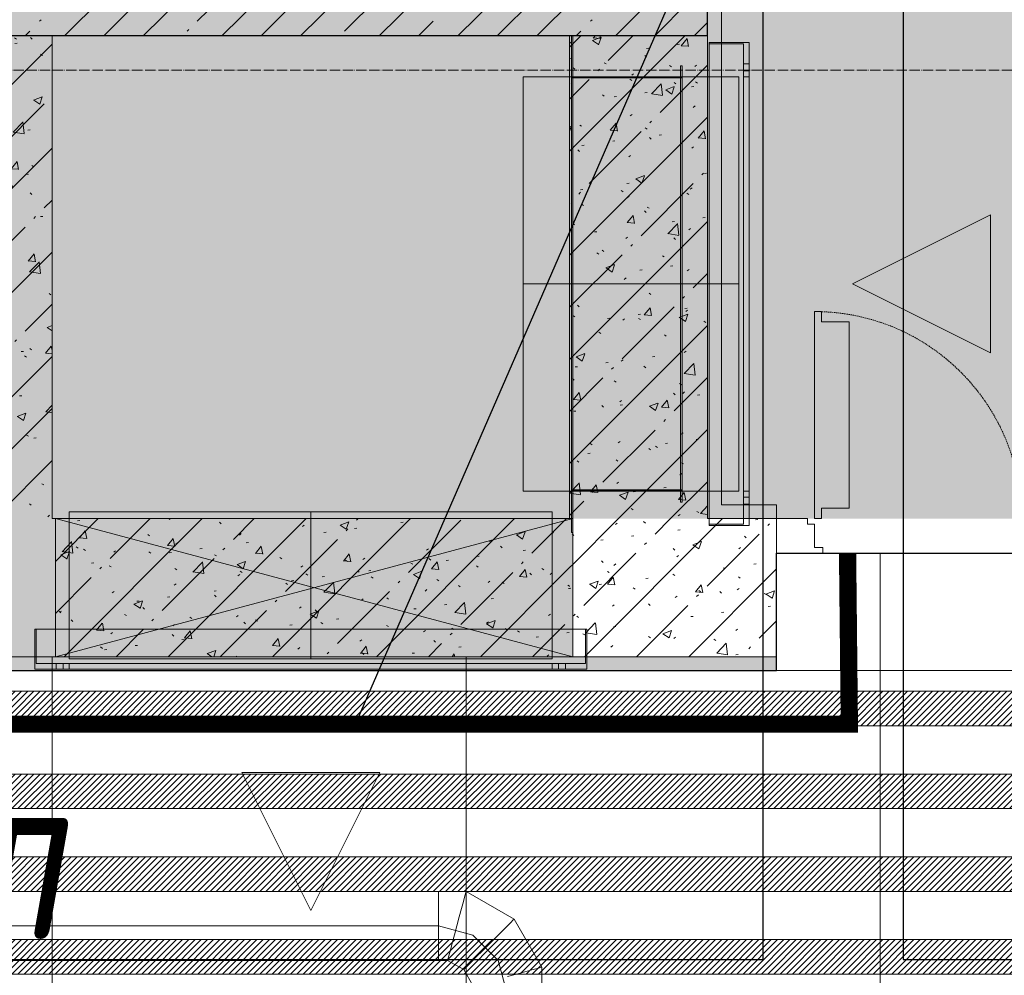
# Model space of a CAD drawing. Header units: millimetres. Extents: x -559767 to 178656, y -69521 to 138453.
# Tile 207 of 256: x -166450 to -165023, y 101559 to 102944. Entities that reach past the tile are written whole.
import ezdxf
from ezdxf import colors
from ezdxf.entities.mleader import LeaderData, LeaderLine
from ezdxf.math import Vec2, Vec3

# ---------------------------------------------------------------- set-up
doc = ezdxf.new("R2010")
doc.units = ezdxf.units.MM
for name, pattern in [('( Hidden )', [0.375, 0.25, -0.125]), ('-D1-02х01', [3, 2, -1]), ('-D1d1-15x02', [19, 15, -2, 0, -2]), ('DASHDOT', [25.4, 12.7, -6.35, 0, -6.35])]:
    doc.linetypes.add(name, pattern=pattern)
doc.layers.get('Defpoints').update_dxf_attribs({"color": 31})
for name, color, linetype, lineweight in [('_0', 7, 'Continuous', 13), ('A-DETL-GENF', 7, 'Continuous', 5), ('A-DOOR', 7, 'Continuous', 5), ('A-DOOR-IDEN', 7, 'Continuous', 9), ('A-GLAZ', 7, 'Continuous', 5), ('A-WALL', 7, 'Continuous', 5), ('A-WALL-FNSH', 8, 'Continuous', 5), ('dim_pot', 183, 'Continuous', 9), ('dim_razv', 93, 'DASHDOT', 9), ('I-WALL', 7, 'Continuous', 5), ('pot', 183, 'Continuous', 15), ('pot sh', 183, 'Continuous', 15), ('S-GRID', 7, 'Continuous', 5)]:
    doc.layers.add(name, color=color, linetype=linetype, lineweight=lineweight)
doc.layers.add('PDF10_0', color=30, linetype='Continuous', true_color=0xff7f00)
doc.layers.add('PDF7_Geometry', color=7, linetype='Continuous', true_color=0xaaaaaa)
doc.layers.add('pol', color=7, linetype='Continuous', lineweight=15, true_color=0x738991)
doc.layers.add('Сводный план', color=1, linetype='Continuous', lineweight=0, true_color=0xff0000)
doc.styles.add('fl_iso paper', font='isocpeur.ttf', dxfattribs={"width": 0.8, "oblique": 10})
doc.styles.add('In tre', font='isocpeur.ttf', dxfattribs={"width": 0.8, "oblique": 10})
pattern_1 = [(45, (-192252.93, 92220.76), (-75.43415, 75.43415), [106.68, -17.78, 3.556, -17.78]), (45, (-192252.93, 92296.14), (-75.43415, 75.43415), []), (50, (-192252.93, 92220.76), (127.5292, -11.15758), [13.335, -146.685]), (355, (-192252.93, 92220.76), (-24.66966, 133.74), [10.668, -117.348]), (100.451, (-192242.31, 92219.83), (102.85973, 122.5818), [11.333, -124.663]), (46.184, (-192252.93, 92256.32), (189.75516, -29.4304), [20.002, -220.027]), (96.636, (-192237.12, 92253.86), (166.1822, 173.1996), [17, -186.995]), (351.184, (-192252.93, 92256.32), (166.1839, 173.1976), [16.002, -176.022]), (21, (-192235.15, 92247.43), (106.13027, -71.58603), [13.335, -146.685]), (326, (-192235.15, 92247.43), (43.2619, 128.93175), [10.668, -117.348]), (71.451, (-192226.31, 92241.46), (149.392, 57.34505), [11.333, -124.663]), (37.5, (-192252.935, 92220.757), (2.16223, 59.18836), [3.353, -112.573, 3.353, -115.773, -117.792]), (37.5, (-192252.935, 92220.757), (2.16223, 59.18836), [-235.052, 3.353, -114.44]), (7.5, (-192252.935, 92220.757), (46.77386, 70.12615), [3.353, -64.567, 3.353, -109.906, -44.894]), (7.5, (-192252.935, 92220.757), (46.77386, 70.12615), [-181.178, 3.353, -41.542]), (327.5, (-192292.584, 92220.757), (94.91367, -4.01009), [3.353, -41.097, 3.353, -135.331, -184.023]), (327.5, (-192292.584, 92220.757), (94.91367, -4.01009), [-183.134, 3.353, -180.67]), (317.5, (-192310.36, 92220.76), (103.69057, 17.79882), [3.353, -54.432, 3.353, -88.748, -130.683]), (317.5, (-192310.36, 92220.76), (103.69057, 17.79882), [-149.885, 3.353, -127.33])]

# ---------------------------------------------------------------- blocks, each defined once
blk = doc.blocks.new('ghftytytd')
at = {"layer": 'PDF7_Geometry', "color": 3, "lineweight": 18, "true_color": 0x00ff00}
for points in [[(26653, 9930), (26653, 10650), (26655, 10650), (26653, 10650), (26653, 9930), (26655, 9930)], [(26655, 10650), (26655, 9930)], [(26910.2, 10640), (26910.2, 9940), (26852.2, 9940), (26910.2, 9940), (26910.2, 10640), (26852.2, 10640)], [(26852.2, 9940), (26852.2, 10640)], [(26852.2, 9942), (26902.2, 9942), (26852.2, 9942), (26852.2, 10638), (26902.2, 10638), (26852.2, 10638)], [(26902.2, 9942), (26902.2, 10638)], [(26811, 9974), (26811, 10606), (26813, 10606), (26811, 10606), (26811, 9974), (26813, 9974), (26813, 10606), (26813, 9974)], [(26902.2, 10609), (26910.2, 10609)], [(26902.2, 10609), (26902.2, 10608.8), (26902.2, 10608.3), (26902.2, 10607.5), (26902.2, 10606.5), (26902.2, 10605.3), (26902.2, 10604), (26902.2, 10602.7), (26902.2, 10601.5), (26902.2, 10600.5), (26902.2, 10599.6), (26902.2, 10599.1), (26902.2, 10599), (26902.2, 10599.1), (26902.2, 10599.6), (26902.2, 10600.5), (26902.2, 10601.5), (26902.2, 10602.7), (26902.2, 10604), (26902.2, 10605.3), (26902.2, 10606.5), (26902.2, 10607.5), (26902.2, 10608.3), (26902.2, 10608.8)], [(26910.2, 10599), (26910.2, 10599.1), (26910.2, 10599.6), (26910.2, 10600.5), (26910.2, 10601.5), (26910.2, 10602.7), (26910.2, 10604), (26910.2, 10605.3), (26910.2, 10606.5), (26910.2, 10607.5), (26910.2, 10608.3), (26910.2, 10608.8), (26910.2, 10609), (26910.2, 10608.8), (26910.2, 10608.3), (26910.2, 10607.5), (26910.2, 10606.5), (26910.2, 10605.3), (26910.2, 10604), (26910.2, 10602.7), (26910.2, 10601.5), (26910.2, 10600.5), (26910.2, 10599.6), (26910.2, 10599.1)], [(26583, 9990), (26583, 10590)], [(26653, 10590.1), (26813, 10590.1)], [(26653, 10590.1), (26653, 10589.9)], [(26653, 9990), (26653, 10590)], [(26653, 10589.9), (26813, 10589.9)], [(26813, 9991.5), (26813, 10588.5), (26653, 10588.5), (26813, 10588.5), (26813, 9991.5), (26653, 9991.5)], [(26653, 10588.5), (26653, 9991.5)], [(26655, 9990), (26655, 10590), (26811, 10590), (26655, 10590), (26655, 9990), (26811, 9990)], [(26811, 10590), (26811, 9990)], [(26813, 10590.1), (26813, 10589.9)], [(26895.2, 10590), (26895.2, 9990)], [(26910.2, 10599), (26902.2, 10599)], [(26902.2, 9990), (26910.2, 9990), (26902.2, 9990), (26902.2, 10590), (26910.2, 10590), (26902.2, 10590)], [(26910.2, 9990), (26910.2, 10590)], [(27260.2, 10190), (27060.2, 10290), (27260.2, 10390)], [(27260.2, 10390), (27260.2, 10190), (27060.2, 10290)], [(26653, 9990), (26583, 9990)], [(26653, 9990.1), (26813, 9990.1)], [(26653, 9990.1), (26653, 9989.9)], [(26653, 9990), (26895.2, 9990)], [(26653, 9989.9), (26813, 9989.9)], [(26813, 9990.1), (26813, 9989.9)], [(26902.2, 9981), (26910.2, 9981)], [(26902.2, 9981), (26902.2, 9980.8), (26902.2, 9980.3), (26902.2, 9979.5), (26902.2, 9978.5), (26902.2, 9977.3), (26902.2, 9976), (26902.2, 9974.7), (26902.2, 9973.5), (26902.2, 9972.5), (26902.2, 9971.6), (26902.2, 9971.1), (26902.2, 9971), (26902.2, 9971.1), (26902.2, 9971.6), (26902.2, 9972.5), (26902.2, 9973.5), (26902.2, 9974.7), (26902.2, 9976), (26902.2, 9977.3), (26902.2, 9978.5), (26902.2, 9979.5), (26902.2, 9980.3), (26902.2, 9980.8)], [(26910.2, 9971), (26910.2, 9971.1), (26910.2, 9971.6), (26910.2, 9972.5), (26910.2, 9973.5), (26910.2, 9974.7), (26910.2, 9976), (26910.2, 9977.3), (26910.2, 9978.5), (26910.2, 9979.5), (26910.2, 9980.3), (26910.2, 9980.8), (26910.2, 9981), (26910.2, 9980.8), (26910.2, 9980.3), (26910.2, 9979.5), (26910.2, 9978.5), (26910.2, 9977.3), (26910.2, 9976), (26910.2, 9974.7), (26910.2, 9973.5), (26910.2, 9972.5), (26910.2, 9971.6), (26910.2, 9971.1)], [(25925, 9960), (26625, 9960)], [(25925, 9747), (25925, 9960)], [(26625, 9747), (26625, 9960)], [(26910.2, 9971), (26902.2, 9971)], [(26675, 9732), (25875, 9732), (25875, 9790), (25875, 9732), (26675, 9732), (26675, 9790)], [(25875, 9790), (26675, 9790)], [(25877, 9790), (25877, 9740), (25877, 9790), (26673, 9790), (26673, 9740), (26673, 9790)], [(25925, 9747), (26625, 9747)], [(25877, 9740), (26673, 9740)], [(25906, 9732), (25906, 9740)], [(25916, 9740), (25915.8, 9740), (25915.3, 9740), (25914.5, 9740), (25913.5, 9740), (25912.3, 9740), (25911, 9740), (25909.7, 9740), (25908.5, 9740), (25907.4, 9740), (25906.6, 9740), (25906.1, 9740), (25906, 9740), (25906.1, 9740), (25906.6, 9740), (25907.4, 9740), (25908.5, 9740), (25909.7, 9740), (25911, 9740), (25912.3, 9740), (25913.5, 9740), (25914.5, 9740), (25915.3, 9740), (25915.8, 9740)], [(25906, 9732), (25906.1, 9732), (25906.6, 9732), (25907.4, 9732), (25908.5, 9732), (25909.7, 9732), (25911, 9732), (25912.3, 9732), (25913.5, 9732), (25914.5, 9732), (25915.3, 9732), (25915.8, 9732), (25916, 9732), (25915.8, 9732), (25915.3, 9732), (25914.5, 9732), (25913.5, 9732), (25912.3, 9732), (25911, 9732), (25909.7, 9732), (25908.5, 9732), (25907.4, 9732), (25906.6, 9732), (25906.1, 9732)], [(25916, 9740), (25916, 9732)], [(25925, 9740), (25925, 9732), (25925, 9740), (26625, 9740), (26625, 9732), (26625, 9740)], [(25925, 9732), (26625, 9732)], [(26634, 9732), (26634, 9740)], [(26644, 9740), (26643.8, 9740), (26643.3, 9740), (26642.5, 9740), (26641.5, 9740), (26640.3, 9740), (26639, 9740), (26637.7, 9740), (26636.5, 9740), (26635.4, 9740), (26634.6, 9740), (26634.2, 9740), (26634, 9740), (26634.2, 9740), (26634.6, 9740), (26635.4, 9740), (26636.5, 9740), (26637.7, 9740), (26639, 9740), (26640.3, 9740), (26641.5, 9740), (26642.5, 9740), (26643.3, 9740), (26643.8, 9740)], [(26634, 9732), (26634.2, 9732), (26634.6, 9732), (26635.4, 9732), (26636.5, 9732), (26637.7, 9732), (26639, 9732), (26640.3, 9732), (26641.5, 9732), (26642.5, 9732), (26643.3, 9732), (26643.8, 9732), (26644, 9732), (26643.8, 9732), (26643.3, 9732), (26642.5, 9732), (26641.5, 9732), (26640.3, 9732), (26639, 9732), (26637.7, 9732), (26636.5, 9732), (26635.4, 9732), (26634.6, 9732), (26634.2, 9732)], [(26644, 9740), (26644, 9732)], [(26375, 9582), (26275, 9382), (26175, 9582)], [(26175, 9582), (26375, 9582), (26275, 9382)]]:
    blk.add_lwpolyline(points, close=True, dxfattribs=at)
for points in [[(26902.2, 10609), (26902.2, 10608.8), (26902.2, 10608.3), (26902.2, 10607.5), (26902.2, 10606.5), (26902.2, 10605.3), (26902.2, 10604), (26902.2, 10602.7), (26902.2, 10601.5), (26902.2, 10600.5), (26902.2, 10599.6), (26902.2, 10599.1), (26902.2, 10599)], [(26902.2, 10599), (26902.2, 10599.1), (26902.2, 10599.6), (26902.2, 10600.5), (26902.2, 10601.5), (26902.2, 10602.7), (26902.2, 10604), (26902.2, 10605.3), (26902.2, 10606.5), (26902.2, 10607.5), (26902.2, 10608.3), (26902.2, 10608.8), (26902.2, 10609)], [(26910.2, 10599), (26910.2, 10599.1), (26910.2, 10599.6), (26910.2, 10600.5), (26910.2, 10601.5), (26910.2, 10602.7), (26910.2, 10604), (26910.2, 10605.3), (26910.2, 10606.5), (26910.2, 10607.5), (26910.2, 10608.3), (26910.2, 10608.8), (26910.2, 10609)], [(26910.2, 10609), (26910.2, 10608.8), (26910.2, 10608.3), (26910.2, 10607.5), (26910.2, 10606.5), (26910.2, 10605.3), (26910.2, 10604), (26910.2, 10602.7), (26910.2, 10601.5), (26910.2, 10600.5), (26910.2, 10599.6), (26910.2, 10599.1), (26910.2, 10599)], [(26583, 10590), (26653, 10590)], [(26583, 10590), (26653, 10590)], [(26813, 10590), (26653, 10590)], [(26653, 10590), (26653, 9990)], [(26653, 9990), (26653, 10590)], [(26653, 10590), (26813, 10590)], [(26653, 10590), (26653, 9990)], [(26653, 9990), (26653, 10590)], [(26653, 10590), (26895.2, 10590)], [(26895.2, 10590), (26653, 10590)], [(26653, 10590), (26813, 10590)], [(26813, 10590), (26653, 10590)], [(26653, 9990), (26653, 10590)], [(26653, 10590), (26813, 10590)], [(26813, 10590), (26653, 10590)], [(26653, 10590), (26653, 9990)], [(26653, 9990), (26653, 10590)], [(26653, 10590), (26813, 10590)], [(26653, 9990), (26653, 10590)], [(26653, 10590), (26813, 10590)], [(26813, 9990), (26813, 10590)], [(26813, 10590), (26813, 9990)], [(26813, 10590), (26813, 9990)], [(26813, 9990), (26813, 10590)], [(26813, 10590), (26813, 9990)], [(26813, 10590), (26813, 9990)], [(26895.2, 10290), (26653, 10290), (26583, 10290)], [(26653, 9990), (26813, 9990)], [(26813, 9990), (26653, 9990)], [(26653, 9990), (26813, 9990)], [(26813, 9990), (26653, 9990)], [(26813, 9990), (26653, 9990)], [(26653, 9990), (26813, 9990)], [(26813, 9990), (26653, 9990)], [(26813, 9990), (26653, 9990)], [(26902.2, 9981), (26902.2, 9980.8), (26902.2, 9980.3), (26902.2, 9979.5), (26902.2, 9978.5), (26902.2, 9977.3), (26902.2, 9976), (26902.2, 9974.7), (26902.2, 9973.5), (26902.2, 9972.5), (26902.2, 9971.6), (26902.2, 9971.1), (26902.2, 9971)], [(26902.2, 9971), (26902.2, 9971.1), (26902.2, 9971.6), (26902.2, 9972.5), (26902.2, 9973.5), (26902.2, 9974.7), (26902.2, 9976), (26902.2, 9977.3), (26902.2, 9978.5), (26902.2, 9979.5), (26902.2, 9980.3), (26902.2, 9980.8), (26902.2, 9981)], [(26910.2, 9971), (26910.2, 9971.1), (26910.2, 9971.6), (26910.2, 9972.5), (26910.2, 9973.5), (26910.2, 9974.7), (26910.2, 9976), (26910.2, 9977.3), (26910.2, 9978.5), (26910.2, 9979.5), (26910.2, 9980.3), (26910.2, 9980.8), (26910.2, 9981)], [(26910.2, 9981), (26910.2, 9980.8), (26910.2, 9980.3), (26910.2, 9979.5), (26910.2, 9978.5), (26910.2, 9977.3), (26910.2, 9976), (26910.2, 9974.7), (26910.2, 9973.5), (26910.2, 9972.5), (26910.2, 9971.6), (26910.2, 9971.1), (26910.2, 9971)], [(26275, 9747), (26275, 9960)], [(25916, 9740), (25915.8, 9740), (25915.3, 9740), (25914.5, 9740), (25913.5, 9740), (25912.3, 9740), (25911, 9740), (25909.7, 9740), (25908.5, 9740), (25907.4, 9740), (25906.6, 9740), (25906.1, 9740), (25906, 9740)], [(25906, 9740), (25906.1, 9740), (25906.6, 9740), (25907.4, 9740), (25908.5, 9740), (25909.7, 9740), (25911, 9740), (25912.3, 9740), (25913.5, 9740), (25914.5, 9740), (25915.3, 9740), (25915.8, 9740), (25916, 9740)], [(25906, 9732), (25906.1, 9732), (25906.6, 9732), (25907.4, 9732), (25908.5, 9732), (25909.7, 9732), (25911, 9732), (25912.3, 9732), (25913.5, 9732), (25914.5, 9732), (25915.3, 9732), (25915.8, 9732), (25916, 9732)], [(25916, 9732), (25915.8, 9732), (25915.3, 9732), (25914.5, 9732), (25913.5, 9732), (25912.3, 9732), (25911, 9732), (25909.7, 9732), (25908.5, 9732), (25907.4, 9732), (25906.6, 9732), (25906.1, 9732), (25906, 9732)], [(26644, 9740), (26643.8, 9740), (26643.3, 9740), (26642.5, 9740), (26641.5, 9740), (26640.3, 9740), (26639, 9740), (26637.7, 9740), (26636.5, 9740), (26635.4, 9740), (26634.6, 9740), (26634.2, 9740), (26634, 9740)], [(26634, 9740), (26634.2, 9740), (26634.6, 9740), (26635.4, 9740), (26636.5, 9740), (26637.7, 9740), (26639, 9740), (26640.3, 9740), (26641.5, 9740), (26642.5, 9740), (26643.3, 9740), (26643.8, 9740), (26644, 9740)], [(26634, 9732), (26634.2, 9732), (26634.6, 9732), (26635.4, 9732), (26636.5, 9732), (26637.7, 9732), (26639, 9732), (26640.3, 9732), (26641.5, 9732), (26642.5, 9732), (26643.3, 9732), (26643.8, 9732), (26644, 9732)], [(26644, 9732), (26643.8, 9732), (26643.3, 9732), (26642.5, 9732), (26641.5, 9732), (26640.3, 9732), (26639, 9732), (26637.7, 9732), (26636.5, 9732), (26635.4, 9732), (26634.6, 9732), (26634.2, 9732), (26634, 9732)]]:
    blk.add_lwpolyline(points, dxfattribs=at)
at = {"layer": 'PDF7_Geometry', "color": 1, "lineweight": 18, "true_color": 0xff0000}
for points in [[(26510, 9273.4), (26496.6, 9296.6), (26473.3, 9310), (26473.8, 9311.7), (26475.1, 9316.7), (26477.3, 9324.6), (26480.1, 9335), (26483.3, 9347), (26486.8, 9360), (26483.3, 9347), (26480.1, 9335), (26477.3, 9324.6), (26475.1, 9316.7), (26473.8, 9311.7), (26473.3, 9310), (26460, 9310), (26460, 9311.7), (26460, 9316.7), (26460, 9324.6), (26460, 9335), (26460, 9347), (26460, 9360), (25691.8, 9360), (26460, 9360), (26460, 9347), (26460, 9335), (26460, 9324.6), (26460, 9316.7), (26460, 9311.7), (26460, 9310), (23017.8, 9310)], [(23017.8, 9410), (26460, 9410), (26460, 9408.3), (26460, 9403.3), (26460, 9395.3), (26460, 9385), (26460, 9372.9), (26460, 9360), (26460, 9372.9), (26460, 9385), (26460, 9395.3), (26460, 9403.3), (26460, 9408.3), (26460, 9410), (26500.2, 9410), (26499.7, 9408.3), (26498.4, 9403.3), (26496.2, 9395.3), (26493.5, 9385), (26490.2, 9372.9), (26486.8, 9360), (26490.2, 9372.9), (26493.5, 9385), (26496.2, 9395.3), (26498.4, 9403.3), (26499.7, 9408.3), (26500.2, 9410), (26569.8, 9369.8), (26610, 9300.2), (26610, 9260)], [(26510, 9346.6), (26460, 9360)], [(26546.6, 9310), (26510, 9346.6)], [(26560, 9260), (26546.6, 9310)]]:
    blk.add_lwpolyline(points, dxfattribs=at)
for points in [[(26460, 9360), (26460, 9372.9), (26460, 9385), (26460, 9395.3), (26460, 9403.3), (26460, 9408.3), (26460, 9410), (26460, 9408.3), (26460, 9403.3), (26460, 9395.3), (26460, 9385), (26460, 9372.9)], [(26533.2, 9333.2), (26542.6, 9342.7), (26551.5, 9351.5), (26559, 9359.1), (26564.9, 9364.9), (26568.5, 9368.5), (26569.8, 9369.8), (26568.5, 9368.5), (26564.9, 9364.9), (26559, 9359.1), (26551.5, 9351.5), (26542.6, 9342.7)], [(26460, 9360), (26460, 9347), (26460, 9335), (26460, 9324.6), (26460, 9316.7), (26460, 9311.7), (26460, 9310), (26460, 9311.7), (26460, 9316.7), (26460, 9324.6), (26460, 9335), (26460, 9347)], [(26533.2, 9333.2), (26523.7, 9323.7), (26514.9, 9314.9), (26507.3, 9307.3), (26501.5, 9301.5), (26497.8, 9297.8), (26496.6, 9296.6), (26497.8, 9297.8), (26501.5, 9301.5), (26507.3, 9307.3), (26514.9, 9314.9), (26523.7, 9323.7)], [(26560, 9286.8), (26572.9, 9290.2), (26585, 9293.5), (26595.3, 9296.3), (26603.3, 9298.4), (26608.3, 9299.7), (26610, 9300.2), (26608.3, 9299.7), (26603.3, 9298.4), (26595.3, 9296.3), (26585, 9293.5), (26572.9, 9290.2)]]:
    blk.add_lwpolyline(points, close=True, dxfattribs=at)
blk = doc.blocks.new('jgf456fff')
at = {"layer": 'PDF10_0', "lineweight": 25}
blk.add_lwpolyline([(29957.3, 19543.3), (27197.2, 19543.3), (27197.2, 17733.5), (26922, 17733.5), (26922, 19543.3), (20798.5, 19543.3), (20798.5, 19181.3), (20436.5, 19181.3), (20436.5, 19543.3), (19420.5, 19543.3), (19420.5, 9311.3), (26930.5, 9311.3), (26930.5, 11017.3), (27133.7, 11017.3), (27133.7, 9311.3), (30395.5, 9311.3)], dxfattribs=at)
blk = doc.blocks.new('A_DOR_Door - INT_1_Double_50_1450Wx2200_ЛК-7181766-50_AS_M_L13')
at = {"layer": 'A-DOOR'}
for p, q in [((-725, -50), (-658, -50)), ((-725, -100), (-725, -50)), ((-658, -50), (-658, -58)), ((658, -50), (725, -50)), ((658, -58), (658, -50)), ((725, -50), (725, -100)), ((-670, -58), (-670, -92)), ((-658, -58), (-670, -58)), ((670, -58), (658, -58)), ((670, -92), (670, -58)), ((-680, -92), (-680, -100)), ((-670, -92), (-680, -92)), ((680, -92), (670, -92)), ((680, -100), (680, -92)), ((-680, -100), (-725, -100)), ((-670, -100), (-670, -1140)), ((-660, -100), (-670, -100)), ((-670, -100), (-670, -190)), ((-660, -115), (-660, -100)), ((660, -100), (670, -100)), ((660, -115), (660, -100)), ((670, -100), (670, -400)), ((670, -100), (670, -190)), ((725, -100), (680, -100)), ((-620, -115), (-660, -115)), ((-620, -190), (-620, -115)), ((620, -115), (660, -115)), ((620, -190), (620, -115)), ((-670, -190), (-670, -1050)), ((-620, -1050), (-620, -190)), ((620, -310), (620, -190)), ((670, -190), (670, -310)), ((620, -385), (620, -310)), ((670, -310), (670, -400)), ((660, -385), (620, -385)), ((660, -400), (660, -385)), ((670, -400), (660, -400)), ((-670, -1050), (-670, -1140)), ((-620, -1125), (-620, -1050)), ((-660, -1140), (-660, -1125)), ((-660, -1125), (-620, -1125)), ((-670, -1140), (-660, -1140))]:
    blk.add_line(p, q, dxfattribs=at)
at = {"layer": 'A-DOOR', "linetype": '-D1-02х01'}
for centre, radius, start, end in [((-670, -100), 1040, 270, 0), ((670, -100), 300, 180, 270)]:
    blk.add_arc(centre, radius, start, end, dxfattribs=at)
blk = doc.blocks.new('A_MEQ_OpeningWall-Rectangular - ОВ-5350002-50_AS_M_L13')
at = {"layer": 'A-DETL-GENF', "true_color": 0x808080, "transparency": 33554534}
blk.add_hatch(color=8, dxfattribs=at).paths.add_polyline_path([(-250, 100), (-250, -100), (500, -100), (500, 100), (-245.1, 100)])
at = {"layer": 'A-DETL-GENF'}
for p, q in [((500, 100), (-250, -100)), ((-250, 100), (500, -100)), ((500, 100), (-250, 100)), ((-250, 100), (-250, -100)), ((500, -100), (500, 100)), ((-250, -100), (500, -100))]:
    blk.add_line(p, q, dxfattribs=at)
at = {"layer": 'A-GLAZ'}
for p, q in [((-250, 100), (-250, -100)), ((500, 100), (500, -100))]:
    blk.add_line(p, q, dxfattribs=at)

msp = doc.modelspace()

# ---------------------------------------------------------------- hatches: boundary and pattern name
at = {"layer": '_0', "transparency": 33554534}
h = msp.add_hatch(color=252, dxfattribs=at)
h.dxf.hatch_style = 1
h.paths.add_polyline_path([(-186504.2, 98970.8), (-186502.9, 101270.8), (-186002.9, 101270.8), (-186002.9, 102220.8), (-183952.9, 102220.8), (-183952.9, 106270.8), (-179002.9, 106270.8), (-179002.9, 104770.8), (-177452.9, 104770.8), (-177452.9, 111170.8), (-185852.9, 111170.8), (-185852.9, 112970.8), (-186852.9, 112970.8), (-186852.9, 114970.8), (-184102.9, 114970.8), (-184102.9, 114270.8), (-183352.9, 114270.8), (-183352.9, 113220.8), (-163952.9, 113220.8), (-163952.9, 114970.8), (-160672.9, 114970.8), (-160672.9, 112970.8), (-161752.9, 112970.8), (-161752.9, 111170.8), (-169752.9, 111170.8), (-169752.9, 102220.8), (-161802.9, 102220.8), (-161802.9, 101820.8), (-161302.9, 101820.8), (-161302.9, 98970.8), (-163402.9, 98970.8), (-163402.9, 100170.8), (-183902.9, 100170.8), (-183902.9, 98970.8)], flags=16)
h.paths.add_polyline_path([(-192753.7, 121671.6), (-154802.1, 121671.6), (-154802.1, 91720), (-192753.7, 91720)])
at = {"layer": 'A-WALL'}
h = msp.add_hatch(dxfattribs=at)
h.set_pattern_fill('FP_1', color=256, style=0, pattern_type=2)
h.set_pattern_definition([(45, (-192252.935, 92220.76), (-57.02463, 57.02463), []), (45, (-192195.91, 92220.76), (-57.02463, 57.02463), [100.806, -20.161, 3.353, -16.808])])
h.paths.add_polyline_path([(-168381.5, 102920.8), (-165452.9, 102920.8), (-165452.9, 103120.8), (-168602.9, 103120.8), (-168602.9, 102920.8), (-168402.9, 102920.8)])
at = {"layer": 'I-WALL'}
h = msp.add_hatch(dxfattribs=at)
h.set_pattern_fill('FP_43', color=256, style=0, pattern_type=2)
h.set_pattern_definition(pattern_1)
h.paths.add_polyline_path([(-165452.9, 102220.8), (-165452.9, 102920.8), (-165652.9, 102920.8), (-165652.9, 102220.8), (-165582.8, 102220.8)])
h.paths.add_polyline_path([(-165452.9, 103120.8), (-165452.9, 104290.8), (-165652.9, 104290.8), (-165652.9, 103120.8), (-165582.8, 103120.8)])
at = {"layer": 'I-WALL', "true_color": 0xf5f3ef}
for points in [[(-165432.9, 102220.8), (-165432.9, 103020.8), (-165452.9, 103020.8), (-165452.9, 102220.8)], [(-165352.9, 102220.8), (-165352.9, 102240.8), (-165432.9, 102240.8), (-165432.9, 102220.8)], [(-165552.9, 102000.8), (-165552.9, 102020.8), (-166502.9, 102020.8), (-166502.9, 102000.8), (-165582.8, 102000.8)]]:
    msp.add_hatch(color=7, dxfattribs=at).paths.add_polyline_path(points)
at = {"layer": 'I-WALL'}
h = msp.add_hatch(dxfattribs=at)
h.set_pattern_fill('FP_43', color=256, style=0, pattern_type=2)
h.set_pattern_definition(pattern_1)
h.paths.add_polyline_path([(-166402.9, 102220.8), (-166402.9, 102920.8), (-166602.9, 102920.8), (-166602.9, 102220.8)])
h = msp.add_hatch(dxfattribs=at)
h.set_pattern_fill('FP_43', color=256, style=0, pattern_type=2)
h.set_pattern_definition(pattern_1)
h.paths.add_polyline_path([(-166602.9, 102020.8), (-166398.1, 102020.8), (-166398.1, 102220.8), (-166602.9, 102220.8)])
h.paths.add_polyline_path([(-167002.9, 102020.8), (-167002.9, 102220.8), (-168602.9, 102220.8), (-168602.9, 102020.8), (-168342.9, 102020.8)])
h.paths.add_polyline_path([(-169552.9, 102020.8), (-169552.9, 102220.8), (-169602.9, 102220.8), (-169602.9, 102020.8)])
h = msp.add_hatch(dxfattribs=at)
h.set_pattern_fill('FP_43', color=256, style=0, pattern_type=2)
h.set_pattern_definition(pattern_1)
h.paths.add_polyline_path([(-165652.9, 102020.8), (-165652.9, 102220.8), (-166398.1, 102220.8), (-166398.1, 102020.8)])
h = msp.add_hatch(dxfattribs=at)
h.set_pattern_fill('FP_43', color=256, style=0, pattern_type=2)
h.set_pattern_definition(pattern_1)
h.paths.add_polyline_path([(-165652.9, 102020.8), (-165648.1, 102020.8), (-165648.1, 102220.8), (-165652.9, 102220.8)])
h = msp.add_hatch(dxfattribs=at)
h.set_pattern_fill('FP_43', color=256, style=0, pattern_type=2)
h.set_pattern_definition(pattern_1)
h.paths.add_polyline_path([(-165552.9, 102020.8), (-165352.9, 102020.8), (-165352.9, 102220.8), (-165648.1, 102220.8), (-165648.1, 102020.8), (-165582.8, 102020.8)])
at = {"layer": 'I-WALL', "true_color": 0xf5f3ef}
h = msp.add_hatch(color=7, dxfattribs=at)
h.paths.add_polyline_path([(-163777.9, 102000.8), (-163777.9, 102020.8), (-163902.9, 102020.8), (-163902.9, 102000.8)])
h.paths.add_polyline_path([(-165552.9, 102000.8), (-165352.9, 102000.8), (-165352.9, 102020.8), (-165552.9, 102020.8)])

# ---------------------------------------------------------------- linework, layer by layer
at = {"layer": 'A-WALL', "lineweight": 25}
for p, q in [((-165452.9, 102920.8), (-165452.9, 103120.8)), ((-166852.9, 102920.8), (-165452.9, 102920.8))]:
    msp.add_line(p, q, dxfattribs=at)
at = {"layer": 'A-WALL', "lineweight": 9}
for p, q in [((-166402.9, 102220.8), (-166402.9, 102920.8)), ((-165652.9, 102920.8), (-165652.9, 102220.8)), ((-165452.9, 102220.8), (-165452.9, 102920.8)), ((-165452.9, 102220.8), (-165352.9, 102220.8)), ((-165352.9, 102020.8), (-165352.9, 102220.8)), ((-165352.9, 102020.8), (-165552.9, 102020.8))]:
    msp.add_line(p, q, dxfattribs=at)
at = {"layer": 'A-WALL', "color": 250, "lineweight": 9, "true_color": 0x333333}
for p, q in [((-165652.9, 102220.8), (-166402.9, 102220.8)), ((-165552.9, 102020.8), (-166602.9, 102020.8))]:
    msp.add_line(p, q, dxfattribs=at)
at = {"layer": 'A-WALL-FNSH'}
for p, q in [((-165432.9, 102240.8), (-165432.9, 104050.8)), ((-165352.9, 102240.8), (-165432.9, 102240.8)), ((-165352.9, 102220.8), (-165352.9, 102240.8)), ((-165552.9, 102020.8), (-165552.9, 102020.8)), ((-165352.9, 102000.8), (-165352.9, 102020.8)), ((-166602.9, 102000.8), (-165352.9, 102000.8))]:
    msp.add_line(p, q, dxfattribs=at)
at = {"layer": 'Defpoints'}
msp.add_lwpolyline([(-177422.9, 102000.8), (-174582.9, 102000.8), (-174582.9, 102173), (-172622.9, 102172.8), (-172622.9, 102000.5), (-165352.9, 102000.8), (-165352.9, 102170.8), (-163902.9, 102170.8)], dxfattribs=at)
at = {"layer": 'S-GRID', "linetype": '-D1d1-15x02'}
msp.add_line((-195147.1, 102870.8), (-153603.6, 102870.8), dxfattribs=at)

# ---------------------------------------------------------------- block references
at = {"layer": 'A-DOOR', "color": 8, "true_color": 0x7f7f7f, "rotation": 180}
msp.add_blockref('A_DOR_Door - INT_1_Double_50_1450Wx2200_ЛК-7181766-50_AS_M_L13', (-164627.9, 102120.8), dxfattribs=at)
at = {"layer": 'A-GLAZ', "color": 8, "true_color": 0x7f7f7f, "rotation": 180}
msp.add_blockref('A_MEQ_OpeningWall-Rectangular - ОВ-5350002-50_AS_M_L13', (-165898.1, 102120.8), dxfattribs=at)

# ---------------------------------------------------------------- texts
at = {"layer": 'A-DOOR-IDEN', "lineweight": 5, "insert": (-166541.7, 101861.9), "char_height": 250, "width": 150.316, "attachment_point": 1, "style": 'fl_iso paper'}
msp.add_mtext('л', dxfattribs=at)

# ---------------------------------------------------------------- next in the draw order: leaders
at = {"layer": 'dim_pot', "color": 0, "linetype": 'ByBlock'}
ml = msp.add_multileader_mtext('Standard', dxfattribs=at)
ml.set_content('Подвесной потолок ГКЛ', style='In tre')
ml.set_leader_properties()
ml.build(insert=Vec2(0, 0))
ml.multileader.update_dxf_attribs({"text_left_attachment_type": 6, "text_right_attachment_type": 6, "dogleg_length": 1, "arrow_head_size": 0, "scale": 50})
ctx = ml.context
ctx.base_point, ctx.scale, ctx.char_height, ctx.arrow_head_size, ctx.landing_gap_size, ctx.plane_origin = Vec3(-105579.4, 98846.4), 50, 200, 0, 4.5, Vec3(-114518.2, 103686.4)
ctx.left_attachment, ctx.right_attachment, ctx.text_align_type = 6, 6, 2
notes = []
notes.append((ctx, [(0, (1, 1, 0), (-105629.4, 98846.4), (1, 0), 50, [(1, [(-106458.4, 102484)], 0, [])])]))
ctx.mtext.insert, ctx.mtext.width, ctx.mtext.defined_height, ctx.mtext.alignment, ctx.mtext.flow_direction = Vec3(-103187.6, 99086.4), 2609.327, 696.6, 3, 5
ctx.mtext.has_bg_fill, ctx.mtext.bg_color, ctx.mtext.bg_scale_factor, ctx.mtext.bg_transparency, ctx.mtext.use_window_bg_color = 1, -1027028792, 1.5, 0, 1
for ctx, leaders in notes:
    for number, flags, end, landing, length, lines in leaders:
        leader = LeaderData()
        leader.index, (leader.has_last_leader_line, leader.has_dogleg_vector, leader.attachment_direction) = number, flags
        leader.last_leader_point, leader.dogleg_vector, leader.dogleg_length = Vec3(end), Vec3(landing), length
        for number, points, colour, breaks in lines:
            line = LeaderLine()
            line.index, line.vertices, line.color, line.breaks = number, Vec3.list(points), colors.encode_raw_color(colour), breaks
            leader.lines.append(line)
        ctx.leaders.append(leader)

# ---------------------------------------------------------------- next in the draw order: leaders
ml = msp.add_multileader_mtext('Standard', dxfattribs=at)
ml.set_content('Лючок 500х500 для обслуживания модулей управления клапанами, расположение уточнить по месту', style='In tre')
ml.set_leader_properties()
ml.build(insert=Vec2(0, 0))
ml.multileader.update_dxf_attribs({"text_left_attachment_type": 6, "text_right_attachment_type": 6, "dogleg_length": 1, "arrow_head_size": 0, "scale": 50})
ctx = ml.context
ctx.base_point, ctx.scale, ctx.char_height, ctx.arrow_head_size, ctx.landing_gap_size, ctx.plane_origin = Vec3(-112027.4, 98565.2), 50, 200, 0, 4.5, Vec3(-108662.3, 103682.6)
ctx.left_attachment, ctx.right_attachment, ctx.text_align_type = 6, 6, 2
notes = []
notes.append((ctx, [(1, (1, 1, 0), (-108450.6, 98565.2), (-1, 0), 50, [(1, [(-107569.3, 102470.8)], 0, [])])]))
ctx.mtext.insert, ctx.mtext.width, ctx.mtext.defined_height, ctx.mtext.alignment, ctx.mtext.flow_direction = Vec3(-108505.1, 98825.2), 3637.528, 407.5, 3, 5
ctx.mtext.has_bg_fill, ctx.mtext.bg_color, ctx.mtext.bg_scale_factor, ctx.mtext.bg_transparency, ctx.mtext.use_window_bg_color = 1, -1027028792, 1.5, 0, 1
for ctx, leaders in notes:
    for number, flags, end, landing, length, lines in leaders:
        leader = LeaderData()
        leader.index, (leader.has_last_leader_line, leader.has_dogleg_vector, leader.attachment_direction) = number, flags
        leader.last_leader_point, leader.dogleg_vector, leader.dogleg_length = Vec3(end), Vec3(landing), length
        for number, points, colour, breaks in lines:
            line = LeaderLine()
            line.index, line.vertices, line.color, line.breaks = number, Vec3.list(points), colors.encode_raw_color(colour), breaks
            leader.lines.append(line)
        ctx.leaders.append(leader)

# ---------------------------------------------------------------- next in the draw order: hatches: boundary and pattern name
at = {"layer": 'pot sh', "linetype": 'ByBlock', "lineweight": 0, "true_color": 0x91caaf}
h = msp.add_hatch(dxfattribs=at)
h.set_pattern_fill('ANSI31', color=253, scale=2, angle=180)
h.set_pattern_definition([(225, (-232889.5126, 92220.757), (4.49012806, -4.49012806), [])])
h.paths.add_polyline_path([(-185782.9, 101970.8), (-162022.9, 101970.8), (-162022.9, 101920.8), (-185782.9, 101920.8)])
h = msp.add_hatch(dxfattribs=at)
h.set_pattern_fill('ANSI31', color=253, scale=2, angle=180)
h.set_pattern_definition([(225, (-232889.5126, 92100.757), (4.49012806, -4.49012806), [])])
h.paths.add_polyline_path([(-185782.9, 101850.8), (-162022.9, 101850.8), (-162022.9, 101800.8), (-185782.9, 101800.8)])
h = msp.add_hatch(dxfattribs=at)
h.set_pattern_fill('ANSI31', color=253, scale=2, angle=180)
h.set_pattern_definition([(225, (-232889.5126, 91980.757), (4.49012806, -4.49012806), [])])
h.paths.add_polyline_path([(-185782.9, 101730.8), (-162022.9, 101730.8), (-162022.9, 101680.8), (-185782.9, 101680.8)])
h = msp.add_hatch(dxfattribs=at)
h.set_pattern_fill('ANSI31', color=253, scale=2, angle=180)
h.set_pattern_definition([(225, (-232889.5126, 91860.757), (4.49012806, -4.49012806), [])])
h.paths.add_polyline_path([(-185782.9, 101610.8), (-161522.9, 101610.8), (-161522.9, 101560.8), (-185782.9, 101560.8)])

# ---------------------------------------------------------------- next in the draw order: linework, layer by layer
at = {"layer": 'pot'}
msp.add_lwpolyline([(-186282.9, 99190.8), (-186282.9, 101050.8), (-185782.9, 101050.8), (-185782.9, 102000.8), (-162022.9, 102000.8), (-162022.9, 101600.8), (-161522.9, 101600.8), (-161522.9, 99190.8), (-163082.9, 99190.8), (-163082.9, 100440.8), (-184222.9, 100440.8), (-184222.9, 99190.8)], close=True, dxfattribs=at)
at = {"layer": 'pot sh'}
for points in [[(-185782.9, 101970.8), (-162022.9, 101970.8), (-162022.9, 101920.8), (-185782.9, 101920.8)], [(-185782.9, 101850.8), (-162022.9, 101850.8), (-162022.9, 101800.8), (-185782.9, 101800.8)], [(-185782.9, 101730.8), (-162022.9, 101730.8), (-162022.9, 101680.8), (-185782.9, 101680.8)], [(-185782.9, 101610.8), (-161522.9, 101610.8), (-161522.9, 101560.8), (-185782.9, 101560.8)]]:
    msp.add_lwpolyline(points, close=True, dxfattribs=at)

# ---------------------------------------------------------------- next in the draw order: leaders
at = {"layer": 'dim_pot', "color": 0, "linetype": 'ByBlock'}
ml = msp.add_multileader_mtext('Standard', dxfattribs=at)
ml.set_content('Ниша под дымоудаление', style='In tre')
ml.set_leader_properties()
ml.build(insert=Vec2(0, 0))
ml.multileader.update_dxf_attribs({"text_left_attachment_type": 6, "text_right_attachment_type": 6, "dogleg_length": 1, "arrow_head_size": 0, "scale": 50})
ctx = ml.context
ctx.base_point, ctx.scale, ctx.char_height, ctx.arrow_head_size, ctx.landing_gap_size, ctx.plane_origin = Vec3(-178144.1, 99510.8), 50, 200, 0, 4.5, Vec3(-165183.6, 104339.5)
ctx.left_attachment, ctx.right_attachment = 6, 6
notes = []
notes.append((ctx, [(0, (1, 1, 0), (-175649.8, 99510.8), (-1, 0), 50, [(1, [(-174647.6, 103225.3)], 0, [])])]))
ctx.mtext.insert, ctx.mtext.width, ctx.mtext.defined_height, ctx.mtext.flow_direction = Vec3(-178139.6, 99770.8), 2743.59, 636.6, 5
ctx.mtext.has_bg_fill, ctx.mtext.bg_color, ctx.mtext.bg_scale_factor, ctx.mtext.bg_transparency, ctx.mtext.use_window_bg_color = 1, -1027028792, 1.5, 0, 1
for ctx, leaders in notes:
    for number, flags, end, landing, length, lines in leaders:
        leader = LeaderData()
        leader.index, (leader.has_last_leader_line, leader.has_dogleg_vector, leader.attachment_direction) = number, flags
        leader.last_leader_point, leader.dogleg_vector, leader.dogleg_length = Vec3(end), Vec3(landing), length
        for number, points, colour, breaks in lines:
            line = LeaderLine()
            line.index, line.vertices, line.color, line.breaks = number, Vec3.list(points), colors.encode_raw_color(colour), breaks
            leader.lines.append(line)
        ctx.leaders.append(leader)

# ---------------------------------------------------------------- next in the draw order: linework, layer by layer
at = {"layer": 'dim_razv', "color": 1, "linetype": '( Hidden )', "ltscale": 10, "true_color": 0xff0a0a, "const_width": 25}
msp.add_lwpolyline([(-165250, 102170.8), (-165247.4, 101923), (-172732.9, 101923)], dxfattribs=at)

# ---------------------------------------------------------------- next in the draw order: leaders
at = {"layer": 'dim_razv', "color": 0, "linetype": 'ByBlock'}
ml = msp.add_multileader_mtext('Standard', dxfattribs=at)
ml.set_content('Зеркало на стене, выполнить в один уровень с отделкой стен', style='In tre')
ml.set_leader_properties()
ml.build(insert=Vec2(0, 0))
ml.multileader.update_dxf_attribs({"text_left_attachment_type": 6, "text_right_attachment_type": 6, "dogleg_length": 1, "arrow_head_size": 0, "scale": 50})
ctx = ml.context
ctx.base_point, ctx.scale, ctx.char_height, ctx.arrow_head_size, ctx.landing_gap_size, ctx.plane_origin = Vec3(-175721, 99137.7), 50, 200, 0, 4.5, Vec3(-168263.5, 103169.2)
ctx.left_attachment, ctx.right_attachment = 6, 6
notes = []
notes.append((ctx, [(1, (1, 1, 0), (-175771, 99137.7), (1, 0), 50, [(1, [(-176624, 101923)], 0, [])])]))
ctx.mtext.insert, ctx.mtext.width, ctx.mtext.defined_height, ctx.mtext.flow_direction = Vec3(-175716.5, 99377.7), 3092.716, 696.6, 5
ctx.mtext.has_bg_fill, ctx.mtext.bg_color, ctx.mtext.bg_scale_factor, ctx.mtext.bg_transparency, ctx.mtext.use_window_bg_color = 1, -1027028792, 1.5, 0, 1
for ctx, leaders in notes:
    for number, flags, end, landing, length, lines in leaders:
        leader = LeaderData()
        leader.index, (leader.has_last_leader_line, leader.has_dogleg_vector, leader.attachment_direction) = number, flags
        leader.last_leader_point, leader.dogleg_vector, leader.dogleg_length = Vec3(end), Vec3(landing), length
        for number, points, colour, breaks in lines:
            line = LeaderLine()
            line.index, line.vertices, line.color, line.breaks = number, Vec3.list(points), colors.encode_raw_color(colour), breaks
            leader.lines.append(line)
        ctx.leaders.append(leader)

# ---------------------------------------------------------------- next in the draw order: linework, layer by layer
at = {"layer": 'pol'}
msp.add_lwpolyline([(-166402.9, 102020.8), (-166402.9, 101196.6), (-167002.9, 101196.6), (-167002.9, 102020.8)], dxfattribs=at)

# ---------------------------------------------------------------- next in the draw order: leaders
at = {"layer": 'dim_razv', "color": 0, "linetype": 'ByBlock'}
ml = msp.add_multileader_mtext('Standard', dxfattribs=at)
ml.set_content('Плитка керамогранитная, настенная', style='In tre')
ml.set_leader_properties()
ml.build(insert=Vec2(0, 0))
ml.multileader.update_dxf_attribs({"text_left_attachment_type": 6, "text_right_attachment_type": 6, "dogleg_length": 1, "arrow_head_size": 0, "scale": 50})
ctx = ml.context
ctx.base_point, ctx.scale, ctx.char_height, ctx.arrow_head_size, ctx.landing_gap_size, ctx.plane_origin = Vec3(-165184.8, 103596.6), 50, 200, 0, 4.5, Vec3(-163369.2, 103268.6)
ctx.left_attachment, ctx.right_attachment = 6, 6
notes = []
notes.append((ctx, [(1, (1, 1, 0), (-165234.8, 103596.6), (1, 0), 50, [(1, [(-165963.3, 101923)], 0, [])])]))
ctx.mtext.insert, ctx.mtext.width, ctx.mtext.defined_height, ctx.mtext.flow_direction = Vec3(-165180.3, 103836.6), 3092.716, 696.6, 5
ctx.mtext.has_bg_fill, ctx.mtext.bg_color, ctx.mtext.bg_scale_factor, ctx.mtext.bg_transparency, ctx.mtext.use_window_bg_color = 1, -1027028792, 1.5, 0, 1
for ctx, leaders in notes:
    for number, flags, end, landing, length, lines in leaders:
        leader = LeaderData()
        leader.index, (leader.has_last_leader_line, leader.has_dogleg_vector, leader.attachment_direction) = number, flags
        leader.last_leader_point, leader.dogleg_vector, leader.dogleg_length = Vec3(end), Vec3(landing), length
        for number, points, colour, breaks in lines:
            line = LeaderLine()
            line.index, line.vertices, line.color, line.breaks = number, Vec3.list(points), colors.encode_raw_color(colour), breaks
            leader.lines.append(line)
        ctx.leaders.append(leader)

# ---------------------------------------------------------------- next in the draw order: linework, layer by layer
at = {"layer": 'pol'}
for points in [[(-165202.9, 102170.8), (-165202.9, 101196.6), (-165802.9, 101196.6), (-165802.9, 102020.8)], [(-164602.9, 102170.8), (-164602.9, 101196.6), (-165202.9, 101196.6), (-165202.9, 102170.8)], [(-165802.9, 102020.8), (-165802.9, 101196.6), (-166402.9, 101196.6), (-166402.9, 102020.8)]]:
    msp.add_lwpolyline(points, dxfattribs=at)

# ---------------------------------------------------------------- next in the draw order: leaders
at = {"layer": 'pol', "color": 1, "linetype": 'ByBlock', "true_color": 0xff0000}
ml = msp.add_multileader_mtext('Standard', dxfattribs=at)
ml.set_content('Лоток щелевой\\Pводоотводный в полу, модульный. Лщ-2', color=(255, 0, 0), style='In tre')
ml.set_leader_properties()
ml.build(insert=Vec2(0, 0))
ml.multileader.update_dxf_attribs({"text_left_attachment_type": 6, "text_right_attachment_type": 6, "dogleg_length": 1, "arrow_head_size": 0, "scale": 50})
ctx = ml.context
ctx.base_point, ctx.scale, ctx.char_height, ctx.arrow_head_size, ctx.landing_gap_size, ctx.plane_origin = Vec3(-171877, 98964.3), 50, 200, 0, 4.5, Vec3(-163577.6, 103804.2)
ctx.left_attachment, ctx.right_attachment = 6, 6
notes = []
notes.append((ctx, [(1, (1, 1, 0), (-171927, 98964.3), (1, 0), 50, [(1, [(-172997.9, 101850.8)], 0, [])])]))
ctx.mtext.insert, ctx.mtext.width, ctx.mtext.defined_height, ctx.mtext.flow_direction = Vec3(-171872.5, 99224.3), 2329.345, 696.6, 5
ctx.mtext.has_bg_fill, ctx.mtext.bg_color, ctx.mtext.bg_scale_factor, ctx.mtext.bg_transparency, ctx.mtext.use_window_bg_color = 1, -1027028792, 1.5, 0, 1
for ctx, leaders in notes:
    for number, flags, end, landing, length, lines in leaders:
        leader = LeaderData()
        leader.index, (leader.has_last_leader_line, leader.has_dogleg_vector, leader.attachment_direction) = number, flags
        leader.last_leader_point, leader.dogleg_vector, leader.dogleg_length = Vec3(end), Vec3(landing), length
        for number, points, colour, breaks in lines:
            line = LeaderLine()
            line.index, line.vertices, line.color, line.breaks = number, Vec3.list(points), colors.encode_raw_color(colour), breaks
            leader.lines.append(line)
        ctx.leaders.append(leader)

# ---------------------------------------------------------------- next in the draw order: block references
at = {"layer": 'Сводный план'}
for name in ['jgf456fff', 'ghftytytd']:
    msp.add_blockref(name, (-192302.9, 92270.8), dxfattribs=at)

doc.saveas('drawing.dxf')
